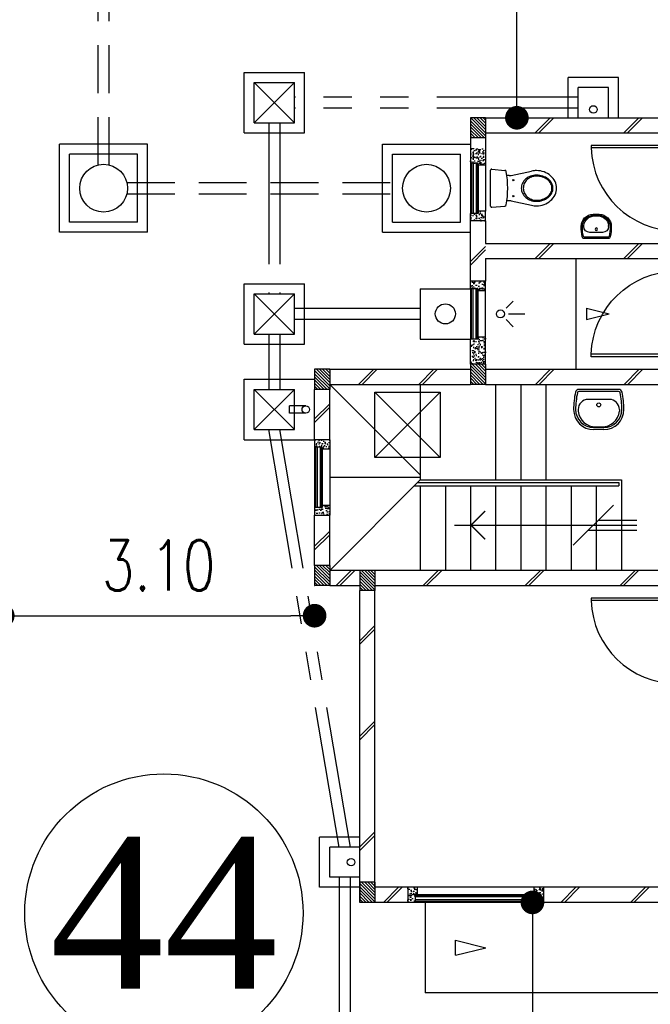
# Model space of a CAD drawing. Header units: millimetres. Extents: x 301 to 1479, y 491 to 1341.
# Tile 148 of 256: x 410.06 to 416.33, y 634.96 to 644.74. Entities that reach past the tile are written whole.
import ezdxf
from ezdxf.enums import TextEntityAlignment as Align

# ---------------------------------------------------------------- set-up
doc = ezdxf.new("R2010")
doc.units = ezdxf.units.MM
doc.header["$LTSCALE"] = 1.5
doc.header["$MEASUREMENT"] = 0
for name, pattern in [('HIDDEN', [0.375, 0.25, -0.125]), ('HIDDEN2', [4.7625, 3.175, -1.5875]), ('PHANTOM2', [1.25, 0.625, -0.125, 0.125, -0.125, 0.125, -0.125])]:
    doc.linetypes.add(name, pattern=pattern)
for name, color, linetype in [('Blk', 7, 'Continuous'), ('Block', 46, 'Continuous'), ('BULUS', 2, 'Continuous'), ('BWCN', 4, 'Continuous'), ('DIM', 6, 'Continuous'), ('DOOR', 3, 'Continuous'), ('Ele', 8, 'Continuous'), ('HATCH', 7, 'Continuous'), ('Hatch Col. C1 GF Ext.', 84, 'Continuous'), ('Hatch Stub Col', 251, 'Continuous'), ('Kerb', 251, 'Continuous'), ('P. Gully trap', 42, 'Continuous'), ('P. Sewr Manhole', 49, 'Continuous'), ('Paving Block', 251, 'Continuous'), ('PVC Pipe 110', 69, 'Continuous'), ('PVC RWP 75', 77, 'Continuous'), ('PVC Sewer Pipe 110', 24, 'Continuous'), ('SANIT', 8, 'Continuous'), ('TXTAREA', 10, 'Continuous'), ('WINDOW', 1, 'Continuous')]:
    doc.layers.add(name, color=color, linetype=linetype)
doc.styles.add('RS1', font='romans.shx', dxfattribs={"width": 0.75, "height": 0.5})
doc.styles.add('times', font='times.ttf')
doc.dimstyles.new('Souillac5', dxfattribs={"dimscale": 0.5, "dimtxt": 0.5, "dimasz": 0.47, "dimexe": 0, "dimexo": 1, "dimgap": 0.5, "dimtad": 1, "dimzin": 0, "dimdsep": 46, "dimtxsty": 'RS1', "dimblk": 'DOT', "dimcen": 3, "dimse1": 1, "dimse2": 1, "dimclrd": 6, "dimclre": 6, "dimclrt": 7, "dimaunit": 1, "dimadec": 0, "dimazin": 0, "dimtfac": 1, "dimtofl": 0, "dimtmove": 1, "dimatfit": 3, "dimfxl": 1, "dimtolj": 1, "dimtzin": 0, "dimlwe": -1, "dimarcsym": 0})
pattern_1 = [(50, (427.129014, 162.062746), (0.071726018, -0.0062752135), [0.0075, -0.0825]), (355, (427.129014, 162.062746), (-0.013875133, 0.075219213), [0.006, -0.066]), (100.451444, (427.13499, 162.06222), (0.057850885, 0.068943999), [0.006374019, -0.070114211]), (46.1842, (427.12901, 162.08275), (0.106724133, -0.016551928), [0.01125, -0.12375]), (96.635635, (427.13791, 162.08137), (0.093466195, 0.09741186), [0.009561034, -0.105171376]), (351.184164, (427.12901, 162.08275), (0.093466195, 0.09741186), [0.009, -0.099]), (21, (427.139014, 162.077746), (0.059690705, -0.040261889), [0.0075, -0.0825]), (326, (427.139014, 162.077746), (0.024331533, 0.072515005), [0.006, -0.066]), (71.451445, (427.14399, 162.07439), (0.084022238, 0.032253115), [0.006374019, -0.070114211]), (37.5, (427.129014, 162.062746), (0.0012159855, 0.0332893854), [0, -0.0652, 0, -0.067, 0, -0.06625]), (7.5, (427.129014, 162.062746), (0.0263069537, 0.0394411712), [0, -0.0382, 0, -0.0637, 0, -0.02525]), (327.5, (427.106714, 162.062746), (0.0533822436, -0.0022554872), [0, -0.025, 0, -0.078, 0, -0.1035]), (317.5, (427.096714, 162.062746), (0.058318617, 0.010010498), [0, -0.0325, 0, -0.0518, 0, -0.0735])]
pattern_2 = [(50, (427.129014, 161.862746), (0.071726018, -0.0062752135), [0.0075, -0.0825]), (355, (427.129014, 161.862746), (-0.013875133, 0.075219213), [0.006, -0.066]), (100.451444, (427.13499, 161.86222), (0.057850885, 0.068943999), [0.006374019, -0.070114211]), (46.1842, (427.12901, 161.88275), (0.106724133, -0.016551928), [0.01125, -0.12375]), (96.635635, (427.13791, 161.88137), (0.093466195, 0.09741186), [0.009561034, -0.105171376]), (351.184164, (427.12901, 161.88275), (0.093466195, 0.09741186), [0.009, -0.099]), (21, (427.139014, 161.877746), (0.059690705, -0.040261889), [0.0075, -0.0825]), (326, (427.139014, 161.877746), (0.024331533, 0.072515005), [0.006, -0.066]), (71.451445, (427.14399, 161.87439), (0.084022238, 0.032253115), [0.006374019, -0.070114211]), (37.5, (427.129014, 161.862746), (0.0012159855, 0.0332893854), [0, -0.0652, 0, -0.067, 0, -0.06625]), (7.5, (427.129014, 161.862746), (0.0263069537, 0.0394411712), [0, -0.0382, 0, -0.0637, 0, -0.02525]), (327.5, (427.106714, 161.862746), (0.0533822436, -0.0022554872), [0, -0.025, 0, -0.078, 0, -0.1035]), (317.5, (427.096714, 161.862746), (0.058318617, 0.010010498), [0, -0.0325, 0, -0.0518, 0, -0.0735])]

# ---------------------------------------------------------------- blocks, each defined once
blk = doc.blocks.new('WC')
at = {"layer": 'SANIT'}
for p, q in [((-179.1, 0), (179.1, 0)), ((-189, -10.9), (-177.5, -141.5)), ((189, -10.9), (177.5, -141.5)), ((-125, -184.5), (-125, -161.4)), ((125, -184.5), (125, -161.4)), ((-127.2, -205.2), (-170.1, -407.8)), ((127.2, -205.2), (170.1, -407.8))]:
    blk.add_line(p, q, dxfattribs=at)
for points in [[(130, -455, 0.086378), (119.8, -396.7, 0.092622), (91.9, -348.9, 0.103078), (48.8, -316.1, 0.111925), (0, -305, 0.111925), (-48.8, -316.1, 0.103078), (-91.9, -348.9, 0.092622), (-119.8, -396.7, 0.086378), (-130, -455, 0.086378)], [(120, -455, 0.091554), (110.7, -404.8, 0.095342), (84.9, -363.1, 0.101238), (45.4, -334.7, 0.105842), (0, -325, 0.105842), (-45.4, -334.7, 0.101238), (-84.9, -363.1, 0.095342), (-110.7, -404.8, 0.091554), (-120, -455, 0.091554)], [(-175, -455, 0.087147), (-161.4, -532.7, 0.093047), (-123.7, -596.4, 0.102819), (-65.8, -640.2, 0.110985), (0, -655, 0.110985), (65.8, -640.2, 0.102819), (123.7, -596.4, 0.093047), (161.4, -532.7, 0.087147), (175, -455, 0.052217), (170.1, -407.8, 0.093047)], [(-170.1, -407.8, 0.052217), (-175, -455, 0.087147)], [(-130, -455, 0.079027), (-119.7, -519.8, 0.088191), (-91.9, -571.7, 0.105253), (-48.1, -608.1, 0.121599), (0, -620, 0.121599), (48.1, -608.1, 0.105253), (91.9, -571.7, 0.088191), (119.7, -519.8, 0.079027), (130, -455, 0.079027)], [(-120, -455, 0.077736), (-110.5, -515.9, 0.087342), (-84.9, -564.6, 0.105569), (-44.3, -598.9, 0.12344), (0, -610, 0.12344), (44.3, -598.9, 0.105569), (84.9, -564.6, 0.087342), (110.5, -515.9, 0.077736), (120, -455, 0.077736)]]:
    blk.add_lwpolyline(points, format="xyb", dxfattribs=at)
for centre in [(-80, -225), (80, -225)]:
    blk.add_circle(centre, 6, dxfattribs=at)
for centre, radius, start, end in [((-179.1, -10), 10, 90, 185.04245), ((179.1, -10), 10, 354.95755, 90), ((-162.6, -140.2), 15, 185.04245, 259.60796), ((0, 746.3), 916.3, 259.60796, 280.39204), ((-225, -184.5), 100, 348.04369, 0), ((225, -184.5), 100, 180, 191.95631), ((162.6, -140.2), 15, 280.39204, 354.95755)]:
    blk.add_arc(centre, radius, start, end, dxfattribs=at)
blk = doc.blocks.new('Wh1')
at = {"layer": 'SANIT'}
for p, q in [((197.3, 0), (-197.3, 0)), ((197.3, -20), (-197.3, -20)), ((105, -100), (-105, -100)), ((-205, -200), (-205, -217.2)), ((205, -200), (205, -217.2)), ((50, -380), (-50, -380)), ((-30.2, -372.6), (30.2, -372.6)), ((50, -400), (-50, -400))]:
    blk.add_line(p, q, dxfattribs=at)
blk.add_circle((0, -153.8), 20, dxfattribs=at)
for centre, radius, start, end in [((0, -200), 250, 180, 180), ((0, -200), 250, 0, 0), ((-197.3, -35), 35, 90, 167.77757), ((197.3, -35), 35, 12.22243, 90), ((567.1, -200.6), 817.1, 167.77757, 179.95982), ((567.1, -200.6), 797.1, 167.77757, 179.95982), ((-197.3, -35), 15, 90, 167.77757), ((197.3, -35), 15, 12.22243, 90), ((-567.1, -200.6), 797.1, 0.04018, 12.22243), ((-567.1, -200.6), 817.1, 0.04018, 12.22243), ((-105, -200), 100, 90, 180), ((105, -200), 100, 0, 90), ((-50, -200), 200, 180, 270), ((-50, -200), 180, 180, 270), ((-30.2, -196.6), 176, 186.70755, 270.01296), ((30.2, -196.6), 176, 269.98704, 353.29245), ((50, -200), 180, 270, 0), ((50, -200), 200, 270, 0)]:
    blk.add_arc(centre, radius, start, end, dxfattribs=at)
blk = doc.blocks.new('Dr900')
at = {"layer": 'DOOR'}
for p, q in [((-50, 0), (-50, 850)), ((-25, 850), (-50, 850)), ((-25, 0), (-25, 850)), ((-25, 0), (-50, 0))]:
    blk.add_line(p, q, dxfattribs=at)
blk.add_arc((-24.3, -0.3), 850.7, 91.72797, 179.98222, dxfattribs=at)
blk = doc.blocks.new('SSSU-D1')
at = {"layer": 'HATCH'}
h = blk.add_hatch(dxfattribs=at)
h.set_pattern_fill('ANSI31', color=256, scale=0.175, angle=630)
h.set_pattern_definition([(315, (-126.973914, 34.886787), (0.015467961, 0.015467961), [])])
h.paths.add_polyline_path([(-0.45, 5.1), (-0.3, 5.1), (-0.3, 5.3), (-0.45, 5.3)])
h = blk.add_hatch(dxfattribs=at)
h.set_pattern_fill('ANSI31', color=256, scale=0.175, angle=630)
h.set_pattern_definition([(315, (-125.423914, 34.936787), (0.015467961, 0.015467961), [])])
h.paths.add_polyline_path([(1.1, 5.15), (1.25, 5.15), (1.25, 5.35), (1.1, 5.35)])
h = blk.add_hatch(dxfattribs=at)
h.set_pattern_fill('ANSI31', color=256, scale=0.175, angle=630)
h.set_pattern_definition([(315, (-126.973914, 32.936787), (0.015467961, 0.015467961), [])])
h.paths.add_polyline_path([(-0.45, 3.15), (-0.3, 3.15), (-0.3, 3.35), (-0.45, 3.35)])
h = blk.add_hatch(dxfattribs=at)
h.set_pattern_fill('ANSI31', color=256, scale=0.175, angle=630)
h.set_pattern_definition([(315, (-126.523914, 32.886787), (0.015467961, 0.015467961), [])])
h.paths.add_polyline_path([(0, 3.1), (0.15, 3.1), (0.15, 3.3), (0, 3.3)])
h = blk.add_hatch(dxfattribs=at)
h.set_pattern_fill('ANSI31', color=256, scale=0.175, angle=630)
h.set_pattern_definition([(315, (-126.523914, 29.786787), (0.015467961, 0.015467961), [])])
h.paths.add_polyline_path([(0, 0), (0.15, 0), (0.15, 0.2), (0, 0.2)])
at = {"layer": 'Hatch Col. C1 GF Ext.'}
h = blk.add_hatch(dxfattribs=at)
h.set_pattern_fill('ANSI31', color=256, scale=0.175, angle=-90)
h.set_pattern_definition([(315, (448.28546, 157.028336), (0.0154679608, 0.0154679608), [])])
h.paths.add_polyline_path([(1.1, 7.6), (1.25, 7.6), (1.25, 7.8), (1.1, 7.8)])
at = {"layer": 'Hatch Stub Col', "linetype": 'ByBlock'}
h = blk.add_hatch(dxfattribs=at)
h.set_pattern_fill('AR-CONC', color=256, scale=0.01, angle=720)
h.set_pattern_definition(pattern_1)
h.paths.add_polyline_path([(1.175, 7.35), (1.175, 7.33), (1.25, 7.33), (1.25, 7.5), (1.1, 7.5), (1.1, 7.35)])
h = blk.add_hatch(dxfattribs=at)
h.set_pattern_fill('AR-CONC', color=256, scale=0.01, angle=720)
h.set_pattern_definition(pattern_1)
h.paths.add_polyline_path([(1.25, 6.775), (1.25, 6.87), (1.175, 6.87), (1.175, 6.85), (1.1, 6.85), (1.1, 6.775)])
h = blk.add_hatch(dxfattribs=at)
h.set_pattern_fill('AR-CONC', color=256, scale=0.01, angle=720)
h.set_pattern_definition([(50, (427.129014, 162.012746), (0.071726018, -0.0062752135), [0.0075, -0.0825]), (355, (427.129014, 162.012746), (-0.013875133, 0.075219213), [0.006, -0.066]), (100.451444, (427.13499, 162.01222), (0.057850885, 0.068943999), [0.006374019, -0.070114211]), (46.1842, (427.12901, 162.03275), (0.106724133, -0.016551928), [0.01125, -0.12375]), (96.635635, (427.13791, 162.03137), (0.093466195, 0.09741186), [0.009561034, -0.105171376]), (351.184164, (427.12901, 162.03275), (0.093466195, 0.09741186), [0.009, -0.099]), (21, (427.139014, 162.027746), (0.059690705, -0.040261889), [0.0075, -0.0825]), (326, (427.139014, 162.027746), (0.024331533, 0.072515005), [0.006, -0.066]), (71.451445, (427.14399, 162.02439), (0.084022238, 0.032253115), [0.006374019, -0.070114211]), (37.5, (427.129014, 162.012746), (0.0012159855, 0.0332893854), [0, -0.0652, 0, -0.067, 0, -0.06625]), (7.5, (427.129014, 162.012746), (0.0263069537, 0.0394411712), [0, -0.0382, 0, -0.0637, 0, -0.02525]), (327.5, (427.106714, 162.012746), (0.0533822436, -0.0022554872), [0, -0.025, 0, -0.078, 0, -0.1035]), (317.5, (427.096714, 162.012746), (0.058318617, 0.010010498), [0, -0.0325, 0, -0.0518, 0, -0.0735])])
h.paths.add_polyline_path([(1.175, 6.1), (1.175, 6.08), (1.25, 6.08), (1.25, 6.175), (1.1, 6.175), (1.1, 6.1)])
h = blk.add_hatch(dxfattribs=at)
h.set_pattern_fill('AR-CONC', color=256, scale=0.01, angle=720)
h.set_pattern_definition([(50, (466.11162, 47.178006), (0.071726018, -0.0062752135), [0.0075, -0.0825]), (355, (466.11162, 47.17801), (-0.013875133, 0.075219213), [0.006, -0.066]), (100.451444, (466.1176, 47.17748), (0.057850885, 0.068943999), [0.006374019, -0.070114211]), (46.1842, (466.11162, 47.19801), (0.106724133, -0.016551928), [0.01125, -0.12375]), (96.635635, (466.12051, 47.19663), (0.093466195, 0.09741186), [0.009561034, -0.105171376]), (351.184164, (466.11162, 47.19801), (0.093466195, 0.09741186), [0.009, -0.099]), (21, (466.12162, 47.193006), (0.059690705, -0.040261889), [0.0075, -0.0825]), (326, (466.12162, 47.19301), (0.024331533, 0.072515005), [0.006, -0.066]), (71.451445, (466.126594, 47.18965), (0.084022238, 0.032253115), [0.006374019, -0.070114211]), (37.5, (466.11162, 47.178006), (0.0012159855, 0.0332893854), [0, -0.0652, 0, -0.067, 0, -0.06625]), (7.5, (466.11162, 47.178006), (0.0263069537, 0.0394411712), [0, -0.0382, 0, -0.0637, 0, -0.02525]), (327.5, (466.08932, 47.178006), (0.0533822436, -0.0022554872), [0, -0.025, 0, -0.078, 0, -0.1035]), (317.5, (466.07932, 47.178006), (0.058318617, 0.010010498), [0, -0.0325, 0, -0.0518, 0, -0.0735])])
h.paths.add_polyline_path([(1.25, 5.62), (1.175, 5.62), (1.175, 5.6), (1.1, 5.6), (1.1, 5.35), (1.25, 5.35)])
h = blk.add_hatch(dxfattribs=at)
h.set_pattern_fill('AR-CONC', color=256, scale=0.01, angle=720)
h.set_pattern_definition(pattern_2)
h.paths.add_polyline_path([(-0.3, 4.6), (-0.45, 4.6), (-0.45, 4.525), (-0.375, 4.525), (-0.375, 4.505), (-0.3, 4.505)])
h = blk.add_hatch(dxfattribs=at)
h.set_pattern_fill('AR-CONC', color=256, scale=0.01, angle=720)
h.set_pattern_definition(pattern_2)
h.paths.add_polyline_path([(-0.3, 3.945), (-0.375, 3.945), (-0.375, 3.925), (-0.45, 3.925), (-0.45, 3.85), (-0.3, 3.85)])
h = blk.add_hatch(dxfattribs=at)
h.set_pattern_fill('AR-CONC', color=256, scale=0.01, angle=720)
h.set_pattern_definition(pattern_2)
h.paths.add_polyline_path([(0.5704, 0.15), (0.4754, 0.15), (0.4754, 0), (0.5504, 0), (0.5504, 0.075), (0.5704, 0.075)])
h = blk.add_hatch(dxfattribs=at)
h.set_pattern_fill('AR-CONC', color=256, scale=0.01, angle=720)
h.set_pattern_definition(pattern_2)
h.paths.add_polyline_path([(1.8254, 0.15), (1.7304, 0.15), (1.7304, 0.075), (1.7504, 0.075), (1.7504, 0), (1.8254, 0)])
at = {"layer": 'Block', "linetype": 'ByBlock'}
for p, q in [((1.25, 7.8), (3.15, 7.8)), ((1.25, 7.65), (3.15, 7.65)), ((1.1, 6.175), (1.1, 6.775)), ((1.25, 6.775), (1.25, 6.55)), ((1.25, 6.55), (3.3, 6.55)), ((1.25, 6.4), (3.3, 6.4)), ((1.25, 6.4), (1.25, 6.175)), ((-0.3, 5.3), (1.1, 5.3)), ((1.25, 5.3), (3.15, 5.3)), ((-0.45, 4.6), (-0.45, 5.1)), ((-0.3, 5.15), (1.1, 5.15)), ((-0.3, 4.6), (-0.3, 5.1)), ((1.25, 5.15), (3.15, 5.15)), ((-0.45, 3.35), (-0.45, 3.85)), ((-0.3, 3.35), (-0.3, 3.85)), ((0, 3.3), (-0.3, 3.3)), ((3.15, 3.3), (0.15, 3.3)), ((-0.3, 3.15), (0, 3.15)), ((0.15, 3.15), (3.15, 3.15)), ((0, 0), (0, 3.1)), ((0.15, 0.15), (0.15, 3.1)), ((0.4754, 0.15), (0.15, 0.15)), ((3.15, 0.15), (1.8254, 0.15)), ((0.4754, 0), (0.15, 0)), ((3.15, 0), (1.8254, 0))]:
    blk.add_line(p, q, dxfattribs=at)
at = {"layer": 'BULUS', "linetype": 'ByBlock'}
for p, q in [((0.54, 4.1404), (2.575, 4.1404)), ((0.575, 4.1754), (2.575, 4.1754)), ((2.575, 4.1754), (2.575, 4.1404))]:
    blk.add_line(p, q, dxfattribs=at)
at = {"layer": 'BWCN'}
for p, q in [((1.25, 7.8), (1.1, 7.8)), ((1.1, 7.8), (1.1, 7.6)), ((1.25, 7.8), (1.25, 7.6)), ((1.25, 7.6), (1.1, 7.6)), ((1.1, 7.6), (1.1, 7.35)), ((1.25, 7.6), (1.25, 7.33)), ((1.175, 7.35), (1.1, 7.35)), ((1.175, 7.33), (1.175, 7.35)), ((1.25, 7.33), (1.175, 7.33)), ((1.25, 6.87), (1.175, 6.87)), ((1.175, 6.87), (1.175, 6.85)), ((1.25, 6.775), (1.25, 6.87)), ((1.1, 6.775), (1.1, 6.85)), ((1.175, 6.85), (1.1, 6.85)), ((1.25, 6.775), (1.1, 6.775)), ((1.1, 6.1), (1.1, 6.175)), ((1.25, 6.175), (1.1, 6.175)), ((1.25, 6.08), (1.25, 6.175)), ((1.175, 6.1), (1.1, 6.1)), ((1.175, 6.08), (1.175, 6.1)), ((1.25, 6.08), (1.175, 6.08)), ((1.175, 5.6), (1.1, 5.6)), ((1.1, 5.35), (1.1, 5.6)), ((1.25, 5.62), (1.175, 5.62)), ((1.175, 5.62), (1.175, 5.6)), ((1.25, 5.35), (1.25, 5.62)), ((-0.3, 5.3), (-0.45, 5.3)), ((-0.45, 5.3), (-0.45, 5.1)), ((-0.3, 5.3), (-0.3, 5.1)), ((1.25, 5.35), (1.1, 5.35)), ((1.1, 5.35), (1.1, 5.15)), ((1.25, 5.35), (1.25, 5.15)), ((-0.3, 5.1), (-0.45, 5.1)), ((1.25, 5.15), (1.1, 5.15)), ((-0.45, 4.6), (-0.45, 4.525)), ((-0.375, 4.525), (-0.45, 4.525)), ((-0.375, 4.505), (-0.375, 4.525)), ((-0.3, 4.505), (-0.375, 4.505)), ((-0.3, 4.6), (-0.3, 4.505)), ((-0.375, 3.925), (-0.45, 3.925)), ((-0.45, 3.925), (-0.45, 3.85)), ((-0.3, 3.945), (-0.375, 3.945)), ((-0.375, 3.945), (-0.375, 3.925)), ((-0.3, 3.945), (-0.3, 3.85)), ((-0.3, 3.35), (-0.45, 3.35)), ((-0.45, 3.35), (-0.45, 3.15)), ((-0.3, 3.35), (-0.3, 3.15)), ((0.15, 3.3), (0, 3.3)), ((0, 3.3), (0, 3.1)), ((0.15, 3.3), (0.15, 3.1)), ((-0.3, 3.15), (-0.45, 3.15)), ((0.15, 3.1), (0, 3.1)), ((0.15, 0.2), (0, 0.2)), ((0, 0.2), (0, 0)), ((0.15, 0.2), (0.15, 0)), ((0.4754, 0.15), (0.4754, 0)), ((0.5704, 0.15), (0.4754, 0.15)), ((0.5704, 0.15), (0.5704, 0.075)), ((1.7304, 0.15), (1.7304, 0.075)), ((1.8254, 0.15), (1.7304, 0.15)), ((1.8254, 0.15), (1.8254, 0)), ((0.15, 0), (0, 0)), ((0.5504, 0), (0.4754, 0)), ((0.5504, 0.075), (0.5504, 0)), ((0.5704, 0.075), (0.5504, 0.075)), ((1.7304, 0.075), (1.7504, 0.075)), ((1.7504, 0.075), (1.7504, 0)), ((1.8254, 0), (1.7504, 0))]:
    blk.add_line(p, q, dxfattribs=at)
at = {"layer": 'BWCN', "linetype": 'ByBlock'}
for p, q in [((-0.3, 4.6), (-0.45, 4.6)), ((-0.45, 3.85), (-0.3, 3.85))]:
    blk.add_line(p, q, dxfattribs=at)
at = {"layer": 'Ele'}
for p, q in [((1.1, 7.35), (1.1, 6.85)), ((1.11, 7.35), (1.11, 6.85)), ((1.17, 7.35), (1.17, 6.85)), ((1.175, 7.33), (1.175, 6.87)), ((1.25, 7.33), (1.25, 6.87)), ((2.15, 5.3), (2.15, 6.4)), ((1.1, 6.1), (1.1, 5.6)), ((1.11, 5.6), (1.11, 6.1)), ((1.17, 5.6), (1.17, 6.1)), ((1.175, 5.62), (1.175, 6.08)), ((1.25, 5.62), (1.25, 6.08)), ((1.4545, 5.9067), (1.5246, 5.9768)), ((1.4545, 5.7933), (1.5246, 5.7232)), ((1.478, 5.85), (1.6391, 5.85)), ((1.35, 5.15), (1.35, 4.2)), ((1.6, 5.15), (1.6, 4.2)), ((1.85, 5.15), (1.85, 4.2)), ((-0.45, 4.525), (-0.45, 3.925)), ((-0.44, 4.525), (-0.44, 3.925)), ((-0.38, 4.525), (-0.38, 3.925)), ((-0.375, 4.505), (-0.375, 3.945)), ((-0.3, 4.505), (-0.3, 3.945)), ((0.6, 4.2), (2.6, 4.2)), ((0.6, 4.1404), (0.6, 3.3)), ((0.85, 4.1404), (0.85, 3.3)), ((1.1, 4.1404), (1.1, 3.3)), ((1.35, 4.1404), (1.35, 3.3)), ((1.6, 4.1404), (1.6, 3.3)), ((1.85, 4.1404), (1.85, 3.3)), ((2.1, 4.1404), (2.1, 3.3)), ((2.35, 4.1404), (2.35, 3.3)), ((2.6, 4.2), (2.6, 3.3)), ((2.1201, 3.55), (2.5201, 3.95)), ((0.9409, 3.75), (2.7528, 3.75)), ((2.3701, 3.8), (2.7528, 3.8)), ((2.2701, 3.7), (2.7528, 3.7)), ((1.7304, 0.15), (0.5704, 0.15)), ((1.7504, 0.07), (0.5504, 0.07)), ((1.7504, 0.01), (0.5504, 0.01)), ((1.7304, 0.075), (0.5704, 0.075)), ((1.7504, 0), (0.5504, 0)), ((0.65, 0), (0.65, -0.9)), ((4.3, -0.9), (0.65, -0.9))]:
    blk.add_line(p, q, dxfattribs=at)
at = {"layer": 'Ele', "linetype": 'HIDDEN', "ltscale": 10}
for p, q in [((-0.3, 5.15), (0.6, 4.25)), ((0.6, 5.15), (0.6, 4.2)), ((0.6, 4.225), (-0.3, 4.225)), ((-0.3, 3.3), (0.6, 4.2))]:
    blk.add_line(p, q, dxfattribs=at)
at = {"layer": 'Ele', "linetype": 'ByBlock'}
blk.add_line((0.9515, -0.525), (0.9515, -0.375), dxfattribs=at)
at = {"layer": 'Ele', "const_width": 0.015}
blk.add_lwpolyline([(1.2465, 3.8914), (1.1051, 3.75), (1.2465, 3.6086)], dxfattribs=at)
at = {"layer": 'Ele'}
blk.add_circle((1.3979, 5.85), 0.04, dxfattribs=at)
at = {"layer": 'HATCH'}
for p, q in [((1.7425, 7.65), (1.8925, 7.8)), ((1.7778, 7.65), (1.9278, 7.8)), ((2.6249, 7.65), (2.7749, 7.8)), ((2.6602, 7.65), (2.8102, 7.8)), ((1.1, 6.3713), (1.25, 6.5213)), ((1.1, 6.3359), (1.25, 6.4859)), ((1.7425, 6.4), (1.8925, 6.55)), ((1.7778, 6.4), (1.9278, 6.55)), ((2.6249, 6.4), (2.7749, 6.55)), ((2.6602, 6.4), (2.8102, 6.55)), ((-0.0119, 5.15), (0.1381, 5.3)), ((0.0234, 5.15), (0.1734, 5.3)), ((0.5864, 5.15), (0.7364, 5.3)), ((0.6218, 5.15), (0.7718, 5.3)), ((1.7457, 5.15), (1.8957, 5.3)), ((1.7811, 5.15), (1.9311, 5.3)), ((2.6281, 5.15), (2.7781, 5.3)), ((2.6635, 5.15), (2.8135, 5.3)), ((-0.45, 4.8077), (-0.3, 4.9577)), ((-0.45, 4.7724), (-0.3, 4.9224)), ((-0.45, 3.5406), (-0.3, 3.6906)), ((-0.45, 3.5052), (-0.3, 3.6552)), ((-0.2359, 3.15), (-0.0859, 3.3)), ((-0.2006, 3.15), (-0.0506, 3.3)), ((0.6285, 3.15), (0.7785, 3.3)), ((0.6638, 3.15), (0.8138, 3.3)), ((1.645, 3.15), (1.795, 3.3)), ((1.6803, 3.15), (1.8303, 3.3)), ((2.5863, 3.15), (2.7363, 3.3)), ((2.6217, 3.15), (2.7717, 3.3)), ((0, 2.6018), (0.15, 2.7518)), ((0, 2.5664), (0.15, 2.7164)), ((0, 1.6528), (0.15, 1.8028)), ((0, 1.6174), (0.15, 1.7674)), ((0, 0.552), (0.15, 0.702)), ((0, 0.5167), (0.15, 0.6667)), ((0.2343, 0), (0.3843, 0.15)), ((0.2697, 0), (0.4197, 0.15)), ((1.9985, 0), (2.1485, 0.15)), ((2.0338, 0), (2.1838, 0.15)), ((2.6895, 0), (2.8395, 0.15)), ((2.7249, 0), (2.8749, 0.15))]:
    blk.add_line(p, q, dxfattribs=at)
at = {"layer": 'Kerb'}
for p, q in [((-1.15, 8.25), (-0.55, 8.25)), ((-1.15, 7.65), (-1.15, 8.25)), ((-0.55, 7.65), (-0.55, 8.25)), ((-1.05, 8.15), (-0.65, 8.15)), ((-1.05, 7.75), (-1.05, 8.15)), ((-1.05, 8.15), (-0.65, 7.75)), ((-1.05, 7.75), (-0.65, 8.15)), ((-0.65, 7.75), (-0.65, 8.15)), ((2.5712, 8.2), (2.0712, 8.2)), ((2.0712, 7.8), (2.0712, 8.2)), ((2.5712, 7.8), (2.5712, 8.2)), ((2.1712, 7.8), (2.1712, 8.1)), ((2.4712, 8.1), (2.1712, 8.1)), ((2.4712, 7.8), (2.4712, 8.1)), ((-1.05, 7.75), (-0.65, 7.75)), ((-1.15, 7.65), (-0.55, 7.65)), ((-2.985, 6.6625), (-2.985, 7.5375)), ((-2.11, 7.5375), (-2.985, 7.5375)), ((-2.11, 6.6625), (-2.11, 7.5375)), ((0.225, 6.6625), (0.225, 7.5375)), ((0.225, 7.5375), (1.1, 7.5375)), ((-2.885, 6.7625), (-2.885, 7.4375)), ((-2.21, 7.4375), (-2.885, 7.4375)), ((-2.21, 6.7625), (-2.21, 7.4375)), ((0.325, 6.7625), (0.325, 7.4375)), ((0.325, 7.4375), (1, 7.4375)), ((1, 6.7625), (1, 7.4375)), ((-2.21, 6.7625), (-2.885, 6.7625)), ((0.325, 6.7625), (1, 6.7625)), ((-2.11, 6.6625), (-2.985, 6.6625)), ((0.225, 6.6625), (1.1, 6.6625)), ((-1.15, 6.15), (-0.55, 6.15)), ((-1.15, 5.55), (-1.15, 6.15)), ((-0.55, 5.55), (-0.55, 6.15)), ((0.6, 6.1), (1.1, 6.1)), ((0.6, 6.1), (0.6, 5.6)), ((-1.05, 6.05), (-0.65, 6.05)), ((-1.05, 5.65), (-1.05, 6.05)), ((-1.05, 6.05), (-0.65, 5.65)), ((-1.05, 5.65), (-0.65, 6.05)), ((-0.65, 5.65), (-0.65, 6.05)), ((-1.05, 5.65), (-0.65, 5.65)), ((0.6, 5.6), (1.1, 5.6)), ((-1.15, 5.55), (-0.55, 5.55)), ((-1.15, 5.2), (-0.45, 5.2)), ((-1.15, 4.6), (-1.15, 5.2)), ((-1.05, 5.1), (-0.65, 5.1)), ((-1.05, 4.7), (-1.05, 5.1)), ((-1.05, 5.1), (-0.65, 4.7)), ((-1.05, 4.7), (-0.65, 5.1)), ((-0.65, 4.7), (-0.65, 5.1)), ((-1.05, 4.7), (-0.65, 4.7)), ((-1.15, 4.6), (-0.45, 4.6)), ((-0.4, 0.15), (-0.4, 0.65)), ((0, 0.65), (-0.4, 0.65)), ((0, 0.55), (-0.3, 0.55)), ((-0.3, 0.25), (-0.3, 0.55)), ((0, 0.25), (-0.3, 0.25)), ((0, 0.15), (-0.4, 0.15))]:
    blk.add_line(p, q, dxfattribs=at)
at = {"layer": 'P. Gully trap'}
blk.add_circle((0.85, 5.85), 0.1, dxfattribs=at)
at = {"layer": 'P. Sewr Manhole'}
for centre in [(-2.5475, 7.1), (0.6625, 7.1)]:
    blk.add_circle(centre, 0.2375, dxfattribs=at)
at = {"layer": 'Paving Block', "linetype": 'ByBlock'}
for p, q in [((2.2524, 5.9063), (2.2524, 5.7937)), ((2.2524, 5.9063), (2.4774, 5.85)), ((2.2524, 5.7937), (2.4774, 5.85)), ((0.9515, -0.375), (1.2515, -0.45)), ((0.9515, -0.525), (1.2515, -0.45))]:
    blk.add_line(p, q, dxfattribs=at)
at = {"layer": 'PVC Pipe 110', "linetype": 'PHANTOM2', "ltscale": 1.5}
for p, q in [((2.1712, 8.005), (-0.65, 8.005)), ((2.1712, 7.895), (-0.65, 7.895)), ((-0.905, 7.75), (-0.905, 6.05)), ((-0.795, 7.75), (-0.795, 6.05)), ((0.6, 5.905), (-0.65, 5.905)), ((0.6, 5.795), (-0.65, 5.795)), ((-0.905, 5.65), (-0.905, 5.1)), ((-0.795, 5.65), (-0.795, 5.1)), ((-0.2058, 0.55), (-0.9058, 4.7)), ((-0.0942, 0.55), (-0.7942, 4.7)), ((-0.205, 0.25), (-0.205, -2.15)), ((-0.095, 0.25), (-0.095, -2.15))]:
    blk.add_line(p, q, dxfattribs=at)
at = {"layer": 'PVC Pipe 110', "linetype": 'PHANTOM2', "ltscale": 10}
for p, q in [((-0.7, 4.8625), (-0.7, 4.9375)), ((-0.5375, 4.9375), (-0.7, 4.9375)), ((-0.5375, 4.8625), (-0.7, 4.8625))]:
    blk.add_line(p, q, dxfattribs=at)
at = {"layer": 'PVC RWP 75'}
for centre in [(2.3212, 7.8825), (-0.5375, 4.9), (-0.0875, 0.4), (-0.0875, 0.4), (-0.0875, 0.4)]:
    blk.add_circle(centre, 0.0375, dxfattribs=at)
at = {"layer": 'PVC Sewer Pipe 110', "linetype": 'HIDDEN2', "ltscale": 0.1}
for p, q in [((-2.6025, 7.331), (-2.6025, 10.569)), ((-2.4925, 7.331), (-2.4925, 10.569)), ((-2.3165, 7.155), (0.4315, 7.155)), ((-2.3165, 7.045), (0.4315, 7.045))]:
    blk.add_line(p, q, dxfattribs=at)
at = {"layer": 'SANIT', "linetype": 'HIDDEN2', "ltscale": 100}
for p, q in [((0.1496, 5.0718), (0.7996, 5.0718)), ((0.1496, 4.4218), (0.1496, 5.0718)), ((0.1496, 5.0718), (0.7996, 4.4218)), ((0.7996, 5.0718), (0.1496, 4.4218)), ((0.7996, 5.0718), (0.7996, 4.4218)), ((0.7996, 4.4218), (0.1496, 4.4218))]:
    blk.add_line(p, q, dxfattribs=at)
at = {"layer": 'WINDOW', "linetype": 'HIDDEN2', "ltscale": 0.5}
for p, q in [((1.125, 7.35), (1.125, 6.85)), ((1.155, 7.35), (1.155, 6.85)), ((1.125, 5.6), (1.125, 6.1)), ((1.155, 5.6), (1.155, 6.1)), ((-0.425, 4.525), (-0.425, 3.925)), ((-0.395, 4.525), (-0.395, 3.925))]:
    blk.add_line(p, q, dxfattribs=at)
at = {"layer": 'WINDOW'}
for p, q in [((1.7504, 0.055), (0.5504, 0.055)), ((1.7504, 0.025), (0.5504, 0.025))]:
    blk.add_line(p, q, dxfattribs=at)
at = {"layer": 'DOOR', "yscale": 0.001, "zscale": 0.001, "rotation": 90}
for p, xscale in [((3.15, 7.55), 0.001), ((3.15, 5.4), -0.001), ((3.15, 3.05), 0.001)]:
    blk.add_blockref('Dr900', p, dxfattribs=dict(at, xscale=xscale))
at = {"layer": 'SANIT', "xscale": 0.001, "yscale": 0.001, "zscale": 0.001, "rotation": 89.99999999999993}
blk.add_blockref('WC', (1.3, 7.1), dxfattribs=at)
at = {"layer": 'WINDOW', "linetype": 'ByBlock', "xscale": -0.0006, "yscale": 0.0006, "zscale": 0.0006, "rotation": 180}
blk.add_blockref('Wh1', (2.3497, 6.6), dxfattribs=at)
at = {"layer": 'WINDOW', "linetype": 'ByBlock', "xscale": 0.001, "yscale": 0.001, "zscale": 0.001}
blk.add_blockref('Wh1', (2.375, 5.0998), dxfattribs=at)
blk = doc.blocks.new('_DOT')
at = {"color": 0, "linetype": 'ByBlock'}
blk.add_line((-0.5, 0), (-1, 0), dxfattribs=at)
at = {"color": 0, "linetype": 'ByBlock', "const_width": 0.5}
blk.add_lwpolyline([(-0.25, 0, 1), (0.25, 0, 1)], format="xyb", close=True, dxfattribs=at)
blk = doc.blocks.new('*D147')
at = {"layer": 'DEFPOINTS', "color": 0, "transparency": 16777216}
for p in [(415.0132, 635.969), (415.0132, 628.769), (415.1533, 628.769)]:
    blk.add_point(p, dxfattribs=at)
at = {"layer": 'DIM', "color": 6, "lineweight": -2, "transparency": 16777216}
blk.add_line((415.1533, 635.734), (415.1533, 629.004), dxfattribs=at)
at = {"layer": 'DIM', "color": 6, "lineweight": -2, "transparency": 16777216, "xscale": 0.235, "yscale": 0.235, "zscale": 0.235}
for p, rotation in [((415.1533, 635.969), 90), ((415.1533, 628.769), 270)]:
    blk.add_blockref('_DOT', p, dxfattribs=dict(at, rotation=rotation))
at = {"layer": 'DIM', "color": 7, "transparency": 16777216, "insert": (414.6533, 632.369), "char_height": 0.5, "attachment_point": 5, "rotation": 90, "style": 'RS1'}
blk.add_mtext('\\A1;7.20', dxfattribs=at)
blk = doc.blocks.new('*D148')
at = {"layer": 'DEFPOINTS', "color": 0, "transparency": 16777216}
for p in [(414.9985, 649.769), (414.9985, 649.769), (414.9985, 643.769)]:
    blk.add_point(p, dxfattribs=at)
at = {"layer": 'DIM', "color": 6, "lineweight": -2, "transparency": 16777216}
blk.add_line((414.9985, 644.004), (414.9985, 649.534), dxfattribs=at)
at = {"layer": 'DIM', "color": 6, "lineweight": -2, "transparency": 16777216, "xscale": 0.235, "yscale": 0.235, "zscale": 0.235}
for p, rotation in [((414.9985, 649.769), 90), ((414.9985, 643.769), 270)]:
    blk.add_blockref('_DOT', p, dxfattribs=dict(at, rotation=rotation))
at = {"layer": 'DIM', "color": 7, "transparency": 16777216, "insert": (414.3549, 648.978), "char_height": 0.5, "attachment_point": 5, "rotation": 90, "style": 'RS1'}
blk.add_mtext('\\A1;6.00', dxfattribs=at)
blk = doc.blocks.new('*D149')
at = {"layer": 'DEFPOINTS', "color": 0, "transparency": 16777216}
for p in [(409.8876, 638.819), (412.9876, 638.819), (412.9876, 638.819)]:
    blk.add_point(p, dxfattribs=at)
at = {"layer": 'DIM', "color": 6, "lineweight": -2, "transparency": 16777216}
blk.add_line((410.1226, 638.819), (412.7526, 638.819), dxfattribs=at)
at = {"layer": 'DIM', "color": 6, "lineweight": -2, "transparency": 16777216, "xscale": 0.235, "yscale": 0.235, "zscale": 0.235, "rotation": 180}
blk.add_blockref('_DOT', (409.8876, 638.819), dxfattribs=at)
at = {"layer": 'DIM', "color": 6, "lineweight": -2, "transparency": 16777216, "xscale": 0.235, "yscale": 0.235, "zscale": 0.235}
blk.add_blockref('_DOT', (412.9876, 638.819), dxfattribs=at)
at = {"layer": 'DIM', "color": 7, "transparency": 16777216, "insert": (411.4376, 639.319), "char_height": 0.5, "attachment_point": 5, "style": 'RS1'}
blk.add_mtext('\\A1;3.10', dxfattribs=at)

msp = doc.modelspace()

# ---------------------------------------------------------------- linework, layer by layer
at = {"layer": 'TXTAREA'}
msp.add_circle((411.4897, 635.8632), 1.3831, dxfattribs=at)

# ---------------------------------------------------------------- block references
at = {"layer": 'Blk'}
msp.add_blockref('SSSU-D1', (413.4376, 635.969), dxfattribs=at)

# ---------------------------------------------------------------- texts
at = {"layer": 'TXTAREA', "style": 'times'}
msp.add_text('44', height=1.5, dxfattribs=at).set_placement((411.4897, 635.8632), align=Align.MIDDLE_CENTER)

# ---------------------------------------------------------------- dimensions: what is measured, and where the dimension line sits
at = {"layer": 'DIM'}
dim = msp.add_linear_dim(base=(414.9985, 649.769), p1=(414.9985, 643.769), p2=(414.9985, 649.769), angle=270, dimstyle='Souillac5', override={"dimtmove": 2}, dxfattribs=at)
dim.commit()
dim.dimension.update_dxf_attribs({"geometry": '*D148', "text_midpoint": (414.3549, 648.978), "dimtype": 160})
dim = msp.add_linear_dim(base=(412.9876, 638.819), p1=(409.8876, 638.819), p2=(412.9876, 638.819), dimstyle='Souillac5', dxfattribs=at)
dim.commit()
dim.dimension.update_dxf_attribs({"geometry": '*D149', "text_midpoint": (411.4376, 639.319)})
dim = msp.add_linear_dim(base=(415.1533, 628.769), p1=(415.0132, 635.969), p2=(415.0132, 628.769), angle=270, dimstyle='Souillac5', dxfattribs=at)
dim.commit()
dim.dimension.update_dxf_attribs({"geometry": '*D147', "text_midpoint": (414.6533, 632.369)})

doc.saveas('drawing.dxf')
